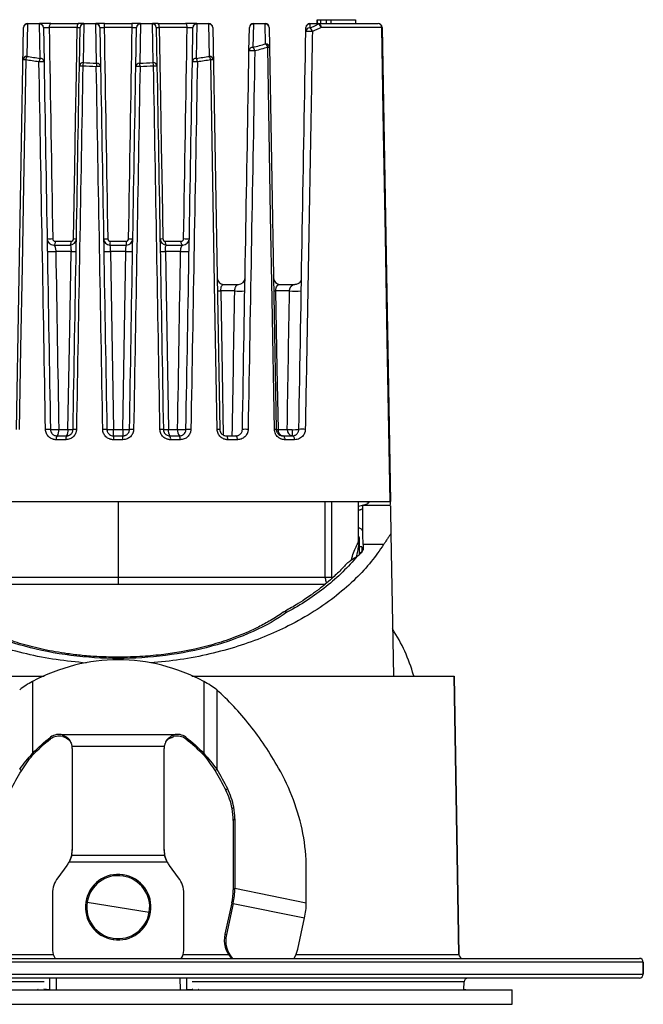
# Paper-space layout '_Izquierda' of a CAD drawing. Header units: millimetres. Extents: x -40 to 40, y -36.8 to 38.2.
# Tile 2 of 2: x -7.5 to 40, y -36.8 to 38.2. Entities that reach past the tile are written whole.
import ezdxf

# ---------------------------------------------------------------- set-up
doc = ezdxf.new("R2010")
doc.units = ezdxf.units.MM

psp = doc.layouts.new('_Izquierda')

# ---------------------------------------------------------------- linework, layer by layer
at = {"color": 7, "linetype": 'Continuous', "lineweight": 25}
for p, q in [((-7.74, 6.997), (-7.205, 37.611)), ((-6.905, 37.878), (-6.948, 35.41)), ((-6.905, 37.906), (-6.905, 37.878)), ((-6.905, 37.906), (-5.995, 37.906)), ((-5.995, 37.878), (-6.905, 37.878)), ((-5.995, 37.906), (-5.995, 37.878)), ((-5.949, 35.261), (-5.995, 37.878)), ((-5.695, 37.611), (-5.649, 34.994)), ((-3.124, 37.611), (-5.258, 37.611)), ((-5.121, 37.906), (-3.042, 37.906)), ((-2.956, 34.676), (-2.905, 37.611)), ((-2.605, 37.878), (-2.656, 34.942)), ((-2.605, 37.906), (-2.605, 37.878)), ((-2.605, 37.906), (-1.695, 37.906)), ((-1.695, 37.878), (-2.605, 37.878)), ((-1.695, 37.906), (-1.695, 37.878)), ((-1.643, 34.894), (-1.695, 37.878)), ((-1.395, 37.611), (-1.343, 34.627)), ((1.067, 37.611), (-1.067, 37.611)), ((-1.039, 37.906), (1.039, 37.906)), ((1.343, 34.627), (1.395, 37.611)), ((1.695, 37.878), (1.643, 34.894)), ((1.695, 37.878), (1.695, 37.906)), ((1.695, 37.906), (2.605, 37.906)), ((2.605, 37.878), (1.695, 37.878)), ((2.605, 37.878), (2.605, 37.906)), ((2.656, 34.942), (2.605, 37.878)), ((2.905, 37.611), (2.956, 34.676)), ((3.042, 37.906), (5.121, 37.906)), ((5.258, 37.611), (3.124, 37.611)), ((5.649, 34.994), (5.695, 37.611)), ((5.995, 37.878), (5.949, 35.261)), ((5.995, 37.878), (5.995, 37.906)), ((5.995, 37.906), (6.905, 37.906)), ((6.905, 37.878), (5.995, 37.878)), ((6.905, 37.878), (6.905, 37.906)), ((6.948, 35.41), (6.905, 37.878)), ((7.205, 37.611), (7.74, 6.997)), ((9.964, 35.832), (9.995, 37.611)), ((10.295, 37.878), (10.264, 36.099)), ((10.295, 37.878), (10.295, 37.906)), ((10.295, 37.906), (11.205, 37.906)), ((11.205, 37.878), (10.295, 37.878)), ((11.205, 37.878), (11.205, 37.906)), ((11.232, 36.364), (11.205, 37.878)), ((11.505, 37.611), (12.04, 6.997)), ((14.29, 37.307), (14.295, 37.611)), ((14.595, 37.878), (14.59, 37.574)), ((14.595, 37.906), (19.803, 37.906)), ((14.595, 37.878), (14.595, 37.906)), ((15.248, 37.878), (14.595, 37.878)), ((15.135, 38.206), (15.135, 37.906)), ((15.159, 38.206), (15.159, 37.906)), ((15.248, 37.906), (15.248, 37.878)), ((15.4, 38.206), (15.4, 37.906)), ((20.081, 37.611), (15.463, 37.611)), ((15.835, 38.206), (15.835, 37.906)), ((16.208, 38.206), (16.208, 37.906)), ((16.208, 38.206), (18.088, 38.206)), ((18.084, 38.206), (18.084, 37.906)), ((18.088, 38.206), (18.088, 37.906)), ((20.103, 37.611), (20.733, 1.506)), ((-4.914, 21.036), (-3.686, 21.036)), ((-4.792, 21.33), (-3.594, 21.33)), ((-3.244, 21.036), (-3.194, 21.036)), ((-0.614, 21.036), (0.614, 21.036)), ((-0.599, 21.33), (0.599, 21.33)), ((3.594, 21.33), (4.792, 21.33)), ((3.686, 21.036), (4.914, 21.036)), ((-3.594, 20.544), (-4.753, 20.544)), ((0.579, 20.544), (-0.579, 20.544)), ((4.753, 20.544), (3.594, 20.544)), ((8.038, 18.036), (9.162, 18.036)), ((12.049, 18.125), (12.012, 18.161)), ((12.338, 18.036), (13.462, 18.036)), ((13.924, 18.346), (13.906, 18.305)), ((8.877, 17.544), (7.819, 17.544)), ((13.051, 17.544), (11.993, 17.544)), ((3.366, 10.336), (3.383, 10.243)), ((-4.525, 6.997), (-3.825, 6.997)), ((-0.35, 6.997), (0.35, 6.997)), ((3.825, 6.997), (4.525, 6.997)), ((12.176, 6.997), (12.876, 6.997)), ((13.261, 6.982), (13.261, 6.506)), ((-3.993, 6.211), (-4.724, 6.211)), ((-4.661, 6.506), (-3.939, 6.506)), ((0.366, 6.211), (-0.366, 6.211)), ((-0.361, 6.506), (0.361, 6.506)), ((3.939, 6.506), (4.661, 6.506)), ((4.724, 6.211), (3.993, 6.211)), ((8.239, 6.506), (8.961, 6.506)), ((9.083, 6.211), (8.352, 6.211)), ((12.539, 6.506), (13.261, 6.506)), ((13.442, 6.211), (12.711, 6.211)), ((-20.712, 1.506), (20.712, 1.506)), ((0, 1.506), (0, -4.808)), ((15.773, -4.259), (15.773, 1.506)), ((16.251, 1.506), (16.251, -4.259)), ((18.311, -1.377), (18.311, 1.506)), ((20.734, 1.206), (18.625, 1.206)), ((18.301, -1.377), (18.306, -1.336)), ((18.35, -1.248), (18.35, -2.515)), ((20.771, -0.945), (20.96, -11.794)), ((18.55, -1.953), (18.35, -1.953)), ((18.55, -1.953), (18.55, -2.38)), ((18.651, -1.778), (18.654, -2.172)), ((20.22, -1.778), (18.651, -1.778)), ((18.35, -2.38), (18.55, -2.38)), ((17.389, -3.237), (17.348, -3.283)), ((-15.803, -4.259), (16.251, -4.259)), ((16.263, -4.363), (16.251, -4.259)), ((15.793, -4.808), (-15.398, -4.808)), ((20.844, -4.794), (20.838, -4.794)), ((20.878, -6.219), (20.863, -6.219)), ((20.884, -6.395), (20.866, -6.395)), ((20.883, -6.515), (20.868, -6.515)), ((20.882, -6.561), (20.869, -6.561)), ((20.895, -7.324), (20.882, -7.324)), ((20.887, -7.632), (20.889, -7.632)), ((20.89, -7.808), (20.892, -7.808)), ((20.894, -7.988), (20.895, -7.988)), ((0, -10.356), (0, -10.447)), ((-25.583, -11.794), (-5.65, -11.794)), ((5.612, -11.794), (25.583, -11.794)), ((22.499, -11.719), (22.5, -11.794)), ((25.582, -11.794), (25.952, -33)), ((25.953, -33), (25.583, -11.794)), ((-6.531, -12.206), (-6.531, -17.827)), ((6.531, -12.206), (6.531, -17.827)), ((7.503, -12.839), (7.503, -18.89)), ((-5.147, -16.58), (-5.147, -16.449)), ((4.229, -16.269), (-4.229, -16.269)), ((-4.229, -16.4), (-4.229, -16.269)), ((4.229, -16.269), (4.229, -16.4)), ((5.147, -16.449), (5.147, -16.58)), ((3.513, -17.153), (-3.513, -17.153)), ((-3.5, -17.308), (-3.5, -25.079)), ((3.5, -25.079), (3.5, -17.308)), ((-7.503, -18.89), (-7.376, -19.009)), ((7.503, -18.89), (7.376, -19.009)), ((8.193, -20.485), (8.32, -20.366)), ((8.678, -21.897), (8.805, -21.778)), ((8.89, -22.665), (8.764, -22.784)), ((8.764, -22.784), (8.764, -28.069)), ((8.89, -22.665), (8.89, -27.949)), ((-3.537, -25.38), (-3.537, -25.453)), ((3.537, -25.453), (-3.537, -25.453)), ((3.537, -25.453), (3.537, -25.38)), ((-3.9, -26.224), (-4.6, -27.157)), ((3.739, -25.972), (-3.739, -25.972)), ((-3.726, -25.937), (-3.726, -25.937)), ((3.726, -25.937), (3.726, -25.937)), ((4.6, -27.157), (3.9, -26.224)), ((0.37, -27.023), (0.386, -26.924)), ((14.328, -29.061), (14.328, -26.446)), ((-5, -28.357), (-5, -32.694)), ((5, -32.694), (5, -28.357)), ((8.764, -28.069), (8.89, -27.949)), ((8.89, -27.949), (14.328, -29.061)), ((-2.371, -29.024), (2.371, -29.764)), ((8.65, -29.074), (8.135, -31.455)), ((8.76, -29.105), (8.245, -31.487)), ((8.65, -29.074), (8.76, -29.105)), ((8.76, -29.105), (14.198, -30.217)), ((13.683, -32.598), (14.198, -30.217)), ((8.135, -31.455), (8.245, -31.487)), ((-0.37, -31.765), (-0.386, -31.864)), ((-8.401, -33), (-4.952, -33)), ((4.952, -33), (8.401, -33)), ((13.554, -33), (25.953, -33)), ((40, -33.594), (-40, -33.594)), ((-39.7, -33.294), (39.698, -33.294)), ((39.998, -33.594), (39.998, -34.494)), ((40, -34.494), (40, -33.594)), ((-40, -34.494), (40, -34.494)), ((39.698, -34.794), (-39.7, -34.794)), ((-5.63, -35.089), (-26.345, -35.089)), ((-5.202, -35.694), (-5.195, -34.797)), ((4.736, -35.694), (4.729, -34.794)), ((26.345, -35.089), (5.63, -35.089)), ((26.334, -35.669), (26.344, -35.089)), ((26.335, -35.669), (26.345, -35.089)), ((-30, -35.694), (30, -35.694)), ((-5.226, -35.694), (-5.663, -35.644)), ((-2.76, -35.693), (2.76, -35.693)), ((30, -36.794), (30, -35.694)), ((-30, -36.794), (30, -36.794))]:
    psp.add_line(p, q, dxfattribs=at)
at = {"color": 7, "linetype": 'Continuous', "lineweight": 25, "flags": 128}
for points in [[(-5.121, 37.906), (-5.147, 37.9), (-5.173, 37.883), (-5.196, 37.856), (-5.217, 37.82), (-5.234, 37.775), (-5.247, 37.724), (-5.255, 37.669), (-5.258, 37.611)], [(-3.399, 21.527), (-3.306, 26.996), (-3.245, 30.534), (-3.184, 34.072), (-3.124, 37.611)], [(3.124, 37.611), (3.217, 32.142), (3.278, 28.604), (3.339, 25.065), (3.399, 21.527)], [(5.258, 37.611), (5.255, 37.669), (5.247, 37.724), (5.234, 37.775), (5.217, 37.82), (5.196, 37.856), (5.173, 37.883), (5.147, 37.9), (5.121, 37.906)], [(20.712, 1.506), (20.498, 13.782), (20.359, 21.725), (20.22, 29.668), (20.081, 37.611)], [(11.901, 6.997), (11.727, 16.891), (11.614, 23.293), (11.502, 29.695), (11.389, 36.097)], [(-7.046, 35.143), (-7.214, 25.573), (-7.323, 19.381), (-7.432, 13.189), (-7.542, 6.997)], [(7.542, 6.997), (7.373, 16.567), (7.264, 22.759), (7.155, 28.951), (7.046, 35.143)], [(-4.792, 21.33), (-4.795, 21.273), (-4.802, 21.217), (-4.814, 21.166), (-4.829, 21.122), (-4.847, 21.085), (-4.868, 21.058), (-4.891, 21.041), (-4.914, 21.036)], [(-3.594, 21.33), (-3.596, 21.273), (-3.602, 21.217), (-3.61, 21.166), (-3.622, 21.122), (-3.636, 21.085), (-3.651, 21.058), (-3.668, 21.041), (-3.686, 21.036)], [(3.686, 21.036), (3.668, 21.041), (3.651, 21.058), (3.635, 21.085), (3.622, 21.122), (3.61, 21.166), (3.602, 21.217), (3.596, 21.273), (3.594, 21.33)], [(4.914, 21.036), (4.891, 21.041), (4.868, 21.058), (4.847, 21.085), (4.829, 21.122), (4.814, 21.166), (4.802, 21.217), (4.795, 21.273), (4.792, 21.33)], [(-3.825, 6.997), (-3.696, 14.584), (-3.594, 20.544)], [(-0.579, 20.544), (-0.451, 12.958), (-0.35, 6.997)], [(0.35, 6.997), (0.479, 14.584), (0.579, 20.544)], [(3.594, 20.544), (3.724, 12.958), (3.825, 6.997)], [(13.606, 18.057), (13.558, 18.045), (13.462, 18.036)], [(13.924, 18.345), (13.921, 18.338), (13.919, 18.334)], [(7.819, 17.544), (7.925, 11.395), (8.008, 6.562)], [(11.993, 17.544), (12.096, 11.638), (12.176, 6.997)], [(8.352, 6.211), (8.35, 6.269), (8.343, 6.324), (8.333, 6.375), (8.319, 6.42), (8.302, 6.456), (8.282, 6.483), (8.261, 6.5), (8.239, 6.506)], [(9.083, 6.211), (9.081, 6.269), (9.073, 6.324), (9.062, 6.375), (9.047, 6.42), (9.028, 6.456), (9.007, 6.483), (8.984, 6.5), (8.961, 6.506)], [(12.711, 6.211), (12.707, 6.269), (12.697, 6.324), (12.681, 6.375), (12.66, 6.42), (12.634, 6.456), (12.605, 6.483), (12.573, 6.5), (12.539, 6.506)], [(13.442, 6.211), (13.438, 6.269), (13.428, 6.324), (13.411, 6.375), (13.388, 6.42), (13.361, 6.456), (13.329, 6.483), (13.296, 6.5), (13.261, 6.506)], [(13.398, -33.294), (13.566, -32.972), (13.683, -32.598)], [(-4.729, -34.794), (-4.729, -34.814), (-4.736, -35.694)], [(5.195, -34.797), (5.195, -34.814), (5.202, -35.694)], [(26.491, -35.694), (26.395, -35.685), (26.335, -35.669)]]:
    psp.add_lwpolyline(points, dxfattribs=at)
at = {"color": 7, "linetype": 'Continuous', "lineweight": 25}
for centre, radius, start, end in [((-6.905, 37.606), 0.3, 90, 179), ((-6.919, 37.591), 0.286, 87.16909, 176.10451), ((-5.995, 37.606), 0.3, 1, 90), ((-5.981, 37.591), 0.286, 3.89549, 92.83091), ((-2.792, 37.678), 0.338, 137.66376, 191.44724), ((-2.605, 37.606), 0.3, 90, 179), ((-2.619, 37.591), 0.286, 87.16909, 176.10451), ((-1.695, 37.606), 0.3, 1, 90), ((-1.681, 37.591), 0.286, 3.89549, 92.83091), ((-0.256, 37.683), 0.814, 164.12935, 185.08731), ((0.256, 37.683), 0.814, 354.91269, 15.87065), ((1.695, 37.606), 0.3, 90, 179), ((1.681, 37.591), 0.286, 87.16909, 176.10451), ((2.605, 37.606), 0.3, 1, 90), ((2.619, 37.591), 0.286, 3.89549, 92.83091), ((2.792, 37.678), 0.338, 348.55276, 42.33624), ((5.995, 37.606), 0.3, 90, 179), ((5.981, 37.591), 0.286, 87.16909, 176.10451), ((6.905, 37.606), 0.3, 1, 90), ((6.919, 37.591), 0.286, 3.89549, 92.83091), ((10.295, 37.606), 0.3, 90, 179), ((10.281, 37.591), 0.286, 87.16909, 176.10451), ((11.205, 37.606), 0.3, 1, 90), ((11.219, 37.591), 0.286, 3.89549, 92.83091), ((14.575, 37.288), 0.286, 87.16909, 176.10451), ((14.595, 37.606), 0.3, 90, 179), ((14.581, 37.591), 0.286, 87.16909, 176.10451), ((14.415, 37.228), 0.388, 11.83779, 63.26435), ((15.198, 37.644), 0.267, 352.88986, 79.14615), ((15.089, 37.53), 0.382, 12.18349, 65.39117), ((19.792, 37.617), 0.289, 358.88589, 87.82505), ((19.803, 37.606), 0.3, 1, 90), ((20.092, 37.132), 0.479, 88.70607, 91.29393), ((14.542, 33.864), 3.453, 85.80645, 94.19355), ((10.25, 35.813), 0.286, 87.16909, 176.10451), ((9.967, 35.766), 0.446, 8.50775, 48.24472), ((10.967, 36.028), 0.428, 9.35742, 51.82799), ((11.246, 36.078), 0.286, 3.89549, 92.83091), ((11.46, 33.402), 2.697, 88.48806, 91.51194), ((-6.962, 35.124), 0.286, 87.16909, 176.10451), ((-6.485, 35.089), 0.564, 145.3414, 174.50707), ((-5.402, 34.944), 0.632, 149.86206, 175.39045), ((-5.935, 34.975), 0.286, 3.89549, 92.83091), ((5.935, 34.975), 0.286, 87.16909, 176.10451), ((5.402, 34.944), 0.632, 4.60955, 30.13794), ((6.485, 35.089), 0.564, 5.49293, 34.6586), ((6.962, 35.124), 0.286, 3.89549, 92.83091), ((10.186, 31.677), 4.161, 86.94184, 93.05816), ((-7.147, 31.65), 3.495, 88.33993, 91.66007), ((-5.841, 30.556), 4.443, 87.52706, 92.47294), ((-2.671, 34.656), 0.286, 87.16909, 176.10451), ((-2.825, 30.609), 4.068, 88.14972, 91.85028), ((-1.41, 34.632), 1.284, 166.03065, 178.06711), ((0.377, 34.585), 2.043, 171.30773, 178.81963), ((-1.504, 30.236), 4.395, 87.89408, 92.10592), ((-1.629, 34.608), 0.286, 3.89549, 92.83091), ((1.629, 34.608), 0.286, 87.16909, 176.10451), ((1.504, 30.236), 4.395, 87.89408, 92.10592), ((-0.377, 34.585), 2.043, 1.18037, 8.69227), ((2.671, 34.656), 0.286, 3.89549, 92.83091), ((1.41, 34.632), 1.284, 1.93289, 13.96935), ((2.825, 30.609), 4.068, 88.14972, 91.85028), ((5.841, 30.556), 4.443, 87.52706, 92.47294), ((7.147, 31.65), 3.495, 88.33993, 91.66007), ((-4.914, 21.536), 0.5, 181, 270), ((-5.201, 25.8), 4.278, 267.14029, 272.85971), ((-3.686, 21.536), 0.5, 270, 359), ((-3.293, 25.142), 3.616, 268.30899, 271.69101), ((-0.614, 21.536), 0.5, 181, 270), ((-0.954, 25.909), 4.385, 267.90804, 272.09196), ((-2.052, 21.258), 1.455, 351.21924, 2.86181), ((2.052, 21.258), 1.455, 177.13819, 188.78076), ((0.614, 21.536), 0.5, 270, 359), ((0.954, 25.909), 4.385, 267.90804, 272.09196), ((3.686, 21.536), 0.5, 181, 270), ((3.293, 25.142), 3.616, 268.30899, 271.69101), ((4.914, 21.536), 0.5, 270, 359), ((5.201, 25.8), 4.278, 267.14029, 272.85971), ((-5.075, 27.933), 7.395, 267.50505, 272.49495), ((-3.399, 26.925), 6.384, 268.24474, 271.75526), ((-0.838, 27.788), 7.248, 267.95418, 272.04582), ((0.838, 27.788), 7.248, 267.95418, 272.04582), ((3.399, 26.925), 6.384, 268.24474, 271.75526), ((5.075, 27.933), 7.395, 267.50505, 272.49495), ((8.038, 18.536), 0.5, 181, 270), ((9.162, 18.536), 0.5, 270, 359), ((12.338, 18.536), 0.5, 181, 270), ((7.687, 22.426), 4.884, 268.45187, 271.54813), ((9.261, 24.225), 6.691, 266.71066, 273.28934), ((11.924, 20.378), 2.834, 268.60616, 271.39384), ((13.498, 22.284), 4.76, 264.61268, 275.38732), ((-5.348, 2.546), 4.454, 87.58872, 92.41128), ((-4.843, 14.401), 7.411, 267.54449, 272.45551), ((-5.079, 6.885), 0.565, 317.82217, 11.42375), ((-4.446, 6.882), 0.631, 323.364, 10.46266), ((-3.632, 13.327), 6.333, 268.25487, 271.74513), ((-3.311, 2.976), 4.023, 88.1704, 91.8296), ((-1.018, 2.63), 4.37, 87.92884, 92.07116), ((-0.605, 14.21), 7.217, 267.9737, 272.0263), ((-6.197, 6.876), 5.848, 356.37315, 1.18912), ((6.197, 6.876), 5.848, 178.81088, 183.62685), ((0.605, 14.21), 7.217, 267.9737, 272.0263), ((1.018, 2.63), 4.37, 87.92884, 92.07116), ((3.311, 2.976), 4.023, 88.1704, 91.8296), ((3.632, 13.327), 6.333, 268.25487, 271.74513), ((4.446, 6.882), 0.631, 169.53734, 216.636), ((5.079, 6.885), 0.565, 168.57625, 222.17783), ((4.843, 14.401), 7.411, 267.54449, 272.45551), ((5.348, 2.546), 4.454, 87.58872, 92.41128), ((7.641, 3.556), 3.442, 88.35238, 91.64762), ((9.677, 2.768), 4.235, 87.06426, 92.93574), ((11.97, 4.351), 2.647, 88.49527, 91.50473), ((12.108, 9.803), 2.807, 268.60774, 271.39226), ((12.619, 6.944), 0.446, 173.22244, 259.77592), ((13.325, 6.953), 0.451, 174.34838, 261.73739), ((13.357, 14.197), 7.217, 266.17926, 269.23417), ((13.431, 9.586), 2.61, 266.26477, 277.26285), ((14.007, 3.369), 3.636, 86.11503, 93.88497), ((-4.332, 6.28), 0.398, 145.53276, 190.01913), ((-3.546, 6.281), 0.453, 150.32113, 188.92419), ((4.085, 6.284), 4.451, 177.14208, 180.93745), ((-4.085, 6.284), 4.451, 359.06255, 2.85792), ((3.546, 6.281), 0.453, 351.07581, 29.67887), ((4.332, 6.28), 0.398, 349.98087, 34.46724), ((18.05, -1.248), 0.3, 360, 29.5488), ((12.714, -7.171), 0.276, 58.76432, 121.65279), ((12.857, -7.344), 0.5, 118.37221, 125.18402), ((12.714, -7.113), 0.228, 51.12125, 114.5271), ((10, -15.294), 13, 15.96511, 33.04105), ((-4.5, -17.319), 1.085, 75.53059, 126.62916), ((-4.5, -17.451), 1.085, 75.53059, 126.62916), ((4.5, -17.319), 1.085, 53.37084, 104.46941), ((4.5, -17.451), 1.085, 53.37084, 104.46941), ((-4.442, -17.308), 0.942, 0.00149, 9.46583), ((4.442, -17.308), 0.942, 170.53417, 179.99851), ((-2.07, -26.95), 16.449, 11.08527, 29.70201), ((3.362, -22.932), 5.416, 11.01463, 26.86445), ((3.489, -22.813), 5.416, 11.01463, 26.86445), ((4.035, -22.793), 4.728, 0.10708, 10.91366), ((4.162, -22.674), 4.728, 0.10708, 10.91366), ((0.143, -26.473), 14.185, 0.10708, 10.91366), ((-5.385, -25.006), 1.885, 348.55937, 359.99737), ((-5.385, -25.079), 1.885, 348.55937, 359.99737), ((5.385, -25.006), 1.885, 180.00263, 191.44063), ((5.385, -25.079), 1.885, 180.00263, 191.44063), ((-5.5, -25.024), 2, 323.12587, 331.69877), ((5.5, -25.024), 2, 208.30123, 216.87413), ((0, -29.394), 2.5, 81.12687, 261.12687), ((0, -29.394), 2.4, 81.12687, 351.12687), ((0, -29.394), 2.5, 261.12687, 81.12687), ((-3.001, -28.357), 1.999, 143.1253, 179.99957), ((0, -29.394), 2.4, 351.12687, 81.12687), ((3.001, -28.357), 1.999, 0.00043, 36.8747), ((3.936, -28.034), 4.827, 347.55843, 359.58716), ((3.339, -27.909), 5.552, 347.55843, 359.58716), ((8.777, -29.021), 5.552, 347.55843, 359.58716), ((10.084, -31.912), 2.001, 166.80767, 223.6929), ((10.197, -31.943), 2.005, 166.8367, 222.3758), ((-4, -32.689), 1, 180.00057, 217.24619), ((-4, -32.694), 1, 180.00056, 216.87021), ((4, -32.689), 1, 322.75381, 359.99943), ((4, -32.694), 1, 323.12979, 359.99944), ((26.252, -32.994), 0.3, 180.99876, 269.99881), ((26.253, -32.994), 0.3, 181, 270), ((39.698, -33.594), 0.3, 359.99879, 89.99879), ((39.7, -33.594), 0.3, 0, 90), ((39.698, -34.494), 0.3, 270.00121, 0.00121), ((39.7, -34.494), 0.3, 270, 0), ((26.644, -35.094), 0.3, 90.00119, 179.00124), ((26.645, -35.094), 0.3, 90, 179), ((-2.765, -35.687), 0.00685, 272.25551, 311.51611), ((2.765, -35.687), 0.00685, 228.48389, 267.74449)]:
    psp.add_arc(centre, radius, start, end, dxfattribs=at)
for points, knots in [([(-5.121, 37.906), (-5.213, 37.906), (-5.315, 37.906), (-5.519, 37.906), (-5.62, 37.906), (-5.795, 37.906), (-5.868, 37.906), (-5.968, 37.906), (-5.995, 37.906), (-5.995, 37.906)], [0, 0, 0, 0, 0.25, 0.25, 0.5, 0.5, 0.75, 0.75, 1, 1, 1, 1]), ([(-5.695, 37.611), (-5.695, 37.614), (-5.639, 37.616), (-5.463, 37.616), (-5.35, 37.614), (-5.258, 37.611)], [0, 0, 0, 0, 0.5, 0.5, 1, 1, 1, 1]), ([(-3.124, 37.611), (-3.061, 37.612), (-3.005, 37.612), (-2.927, 37.612), (-2.905, 37.612), (-2.905, 37.611)], [0, 0, 0, 0, 0.5, 0.5, 1, 1, 1, 1]), ([(-2.605, 37.906), (-2.605, 37.906), (-2.648, 37.906), (-2.806, 37.906), (-2.916, 37.906), (-3.042, 37.906)], [0, 0, 0, 0, 0.5, 0.5, 1, 1, 1, 1]), ([(-1.039, 37.906), (-1.206, 37.906), (-1.377, 37.906), (-1.621, 37.906), (-1.695, 37.906), (-1.695, 37.906)], [0, 0, 0, 0, 0.5, 0.5, 1, 1, 1, 1]), ([(-1.395, 37.611), (-1.395, 37.613), (-1.358, 37.613), (-1.236, 37.613), (-1.15, 37.613), (-1.067, 37.611)], [0, 0, 0, 0, 0.5, 0.5, 1, 1, 1, 1]), ([(1.695, 37.906), (1.695, 37.906), (1.621, 37.906), (1.377, 37.906), (1.206, 37.906), (1.039, 37.906)], [0, 0, 0, 0, 0.5, 0.5, 1, 1, 1, 1]), ([(1.067, 37.611), (1.15, 37.613), (1.236, 37.613), (1.358, 37.613), (1.395, 37.613), (1.395, 37.611)], [0, 0, 0, 0, 0.5, 0.5, 1, 1, 1, 1]), ([(3.042, 37.906), (2.916, 37.906), (2.805, 37.906), (2.648, 37.906), (2.605, 37.906), (2.605, 37.906)], [0, 0, 0, 0, 0.5, 0.5, 1, 1, 1, 1]), ([(2.905, 37.611), (2.905, 37.612), (2.927, 37.612), (3.005, 37.612), (3.061, 37.612), (3.124, 37.611)], [0, 0, 0, 0, 0.5, 0.5, 1, 1, 1, 1]), ([(5.995, 37.906), (5.995, 37.906), (5.968, 37.906), (5.868, 37.906), (5.795, 37.906), (5.62, 37.906), (5.519, 37.906), (5.315, 37.906), (5.213, 37.906), (5.121, 37.906)], [0, 0, 0, 0, 0.25, 0.25, 0.5, 0.5, 0.75, 0.75, 1, 1, 1, 1]), ([(5.258, 37.611), (5.349, 37.614), (5.463, 37.616), (5.639, 37.616), (5.695, 37.614), (5.695, 37.611)], [0, 0, 0, 0, 0.5, 0.5, 1, 1, 1, 1]), ([(14.794, 37.307), (14.751, 34.848), (14.662, 29.886), (14.528, 22.375), (14.391, 14.731), (14.3, 9.59), (14.253, 6.997)], [0, 0, 0, 0, 0.243382, 0.491176, 0.743382, 1, 1, 1, 1]), ([(-4.987, 21.527), (-4.986, 21.473), (-4.963, 21.421), (-4.89, 21.35), (-4.842, 21.33), (-4.792, 21.33)], [0, 0, 0, 0, 0.5, 0.5, 1, 1, 1, 1]), ([(-4.914, 21.036), (-4.907, 21.035), (-4.892, 21.033), (-4.872, 21.017), (-4.854, 20.996), (-4.837, 20.969), (-4.823, 20.939), (-4.806, 20.895), (-4.788, 20.831), (-4.771, 20.741), (-4.759, 20.644), (-4.755, 20.577), (-4.753, 20.544)], [0, 0, 0, 0, 0.102927, 0.198075, 0.285427, 0.36498, 0.436746, 0.500761, 0.635587, 0.762979, 0.884014, 1, 1, 1, 1]), ([(-3.686, 21.036), (-3.656, 21.036), (-3.63, 20.985), (-3.597, 20.804), (-3.59, 20.675), (-3.594, 20.544)], [0, 0, 0, 0, 0.5, 0.5, 1, 1, 1, 1]), ([(-3.594, 21.33), (-3.544, 21.33), (-3.495, 21.351), (-3.422, 21.423), (-3.4, 21.474), (-3.399, 21.527)], [0, 0, 0, 0, 0.5, 0.5, 1, 1, 1, 1]), ([(-0.794, 21.527), (-0.793, 21.475), (-0.772, 21.425), (-0.701, 21.352), (-0.651, 21.33), (-0.599, 21.33)], [0, 0, 0, 0, 0.5, 0.5, 1, 1, 1, 1]), ([(-0.579, 20.544), (-0.584, 20.674), (-0.59, 20.802), (-0.603, 20.983), (-0.609, 21.036), (-0.614, 21.036)], [0, 0, 0, 0, 0.5, 0.5, 1, 1, 1, 1]), ([(0.579, 20.544), (0.58, 20.568), (0.582, 20.616), (0.585, 20.689), (0.589, 20.761), (0.592, 20.831), (0.597, 20.906), (0.603, 20.975), (0.608, 21.026), (0.612, 21.032), (0.614, 21.036)], [0, 0, 0, 0, 0.091007, 0.186572, 0.286699, 0.391393, 0.500658, 0.667065, 0.833512, 1, 1, 1, 1]), ([(0.599, 21.33), (0.651, 21.33), (0.701, 21.352), (0.772, 21.425), (0.793, 21.475), (0.794, 21.527)], [0, 0, 0, 0, 0.5, 0.5, 1, 1, 1, 1]), ([(3.399, 21.527), (3.4, 21.474), (3.422, 21.423), (3.494, 21.351), (3.544, 21.33), (3.594, 21.33)], [0, 0, 0, 0, 0.5, 0.5, 1, 1, 1, 1]), ([(3.594, 20.544), (3.59, 20.675), (3.597, 20.805), (3.63, 20.985), (3.657, 21.036), (3.686, 21.036)], [0, 0, 0, 0, 0.5, 0.5, 1, 1, 1, 1]), ([(4.753, 20.544), (4.754, 20.566), (4.756, 20.61), (4.763, 20.676), (4.771, 20.739), (4.782, 20.8), (4.795, 20.857), (4.813, 20.916), (4.839, 20.974), (4.874, 21.025), (4.9, 21.032), (4.914, 21.036)], [0, 0, 0, 0, 0.0770092, 0.1560642, 0.2375857, 0.3219507, 0.4094905, 0.5004907, 0.6359605, 0.8024609, 1, 1, 1, 1]), ([(4.792, 21.33), (4.842, 21.33), (4.89, 21.35), (4.963, 21.421), (4.986, 21.473), (4.987, 21.527)], [0, 0, 0, 0, 0.5, 0.5, 1, 1, 1, 1]), ([(7.819, 17.544), (7.817, 17.614), (7.822, 17.683), (7.844, 17.806), (7.86, 17.861), (7.921, 17.991), (7.979, 18.036), (8.038, 18.036)], [0, 0, 0, 0, 0.25, 0.25, 0.5, 0.5, 1, 1, 1, 1]), ([(8.877, 17.544), (8.878, 17.561), (8.88, 17.594), (8.886, 17.643), (8.894, 17.691), (8.904, 17.738), (8.922, 17.799), (8.95, 17.869), (9.002, 17.955), (9.058, 18.006), (9.116, 18.032), (9.146, 18.034), (9.162, 18.036)], [0, 0, 0, 0, 0.04667, 0.094642, 0.144527, 0.19686, 0.252102, 0.368392, 0.501685, 0.750649, 0.863124, 1, 1, 1, 1]), ([(9.624, 18.346), (9.603, 18.297), (9.579, 18.241), (9.533, 18.203), (9.528, 18.198)], [0, 0, 0, 0, 0.882912, 1, 1, 1, 1]), ([(11.993, 17.544), (11.991, 17.627), (12.004, 17.706), (12.048, 17.837), (12.078, 17.888), (12.179, 18.005), (12.259, 18.036), (12.338, 18.036)], [0, 0, 0, 0, 0.25, 0.25, 0.5, 0.5, 1, 1, 1, 1]), ([(13.051, 17.544), (13.052, 17.558), (13.053, 17.585), (13.059, 17.626), (13.068, 17.665), (13.078, 17.704), (13.091, 17.742), (13.106, 17.779), (13.124, 17.814), (13.143, 17.848), (13.165, 17.879), (13.189, 17.909), (13.215, 17.936), (13.266, 17.979), (13.35, 18.025), (13.422, 18.032), (13.462, 18.036)], [0, 0, 0, 0, 0.024463, 0.050509, 0.078916, 0.110281, 0.145043, 0.18352, 0.225939, 0.272462, 0.323203, 0.378244, 0.43764, 0.501428, 0.720131, 1, 1, 1, 1]), ([(13.924, 18.346), (13.919, 18.333), (13.909, 18.309), (13.882, 18.261), (13.846, 18.212), (13.801, 18.164), (13.746, 18.12), (13.66, 18.07), (13.596, 18.055), (13.552, 18.044)], [0, 0, 0, 0, 0.124257, 0.2369344, 0.3460639, 0.4587314, 0.579448, 0.710058, 1, 1, 1, 1]), ([(-4.724, 6.211), (-4.75, 6.212), (-4.802, 6.213), (-4.879, 6.224), (-4.954, 6.242), (-5.052, 6.276), (-5.168, 6.335), (-5.291, 6.431), (-5.393, 6.55), (-5.471, 6.688), (-5.523, 6.839), (-5.531, 6.944), (-5.535, 6.997)], [0, 0, 0, 0, 0.062846, 0.125149, 0.187444, 0.250268, 0.375547, 0.50012, 0.624673, 0.749651, 0.875718, 1, 1, 1, 1]), ([(-5.16, 6.997), (-5.159, 6.977), (-5.157, 6.936), (-5.144, 6.874), (-5.123, 6.812), (-5.093, 6.752), (-5.054, 6.695), (-5.003, 6.639), (-4.935, 6.584), (-4.85, 6.54), (-4.756, 6.511), (-4.692, 6.507), (-4.661, 6.506)], [0, 0, 0, 0, 0.075234, 0.153503, 0.234989, 0.319853, 0.408239, 0.500273, 0.612886, 0.749504, 0.874725, 1, 1, 1, 1]), ([(-3.183, 6.997), (-3.184, 6.971), (-3.186, 6.918), (-3.2, 6.841), (-3.22, 6.765), (-3.258, 6.667), (-3.322, 6.552), (-3.425, 6.433), (-3.548, 6.336), (-3.688, 6.266), (-3.838, 6.219), (-3.942, 6.214), (-3.993, 6.211)], [0, 0, 0, 0, 0.062869, 0.125106, 0.18735, 0.250239, 0.374808, 0.499953, 0.623603, 0.749138, 0.874937, 1, 1, 1, 1]), ([(-3.939, 6.506), (-3.916, 6.507), (-3.87, 6.509), (-3.803, 6.523), (-3.741, 6.545), (-3.685, 6.574), (-3.636, 6.607), (-3.573, 6.661), (-3.506, 6.745), (-3.452, 6.866), (-3.444, 6.954), (-3.44, 6.997)], [0, 0, 0, 0, 0.093593, 0.183095, 0.268535, 0.349944, 0.42736, 0.500826, 0.668405, 0.834588, 1, 1, 1, 1]), ([(-0.366, 6.211), (-0.392, 6.212), (-0.444, 6.213), (-0.521, 6.225), (-0.597, 6.243), (-0.696, 6.277), (-0.812, 6.337), (-0.935, 6.435), (-1.037, 6.554), (-1.113, 6.691), (-1.165, 6.841), (-1.172, 6.945), (-1.176, 6.997)], [0, 0, 0, 0, 0.062879, 0.125167, 0.18744, 0.250271, 0.375284, 0.500065, 0.624178, 0.749401, 0.875369, 1, 1, 1, 1]), ([(-0.86, 6.997), (-0.859, 6.977), (-0.857, 6.935), (-0.843, 6.868), (-0.816, 6.795), (-0.773, 6.719), (-0.701, 6.632), (-0.597, 6.558), (-0.474, 6.513), (-0.396, 6.508), (-0.361, 6.506)], [0, 0, 0, 0, 0.0757052, 0.1636293, 0.2637715, 0.376128, 0.5006921, 0.6971268, 0.8635836, 1, 1, 1, 1]), ([(0.361, 6.506), (0.381, 6.506), (0.424, 6.508), (0.492, 6.522), (0.566, 6.547), (0.642, 6.589), (0.729, 6.66), (0.805, 6.763), (0.852, 6.885), (0.858, 6.963), (0.86, 6.997)], [0, 0, 0, 0, 0.07835, 0.167596, 0.267738, 0.378776, 0.500707, 0.700769, 0.86723, 1, 1, 1, 1]), ([(1.176, 6.997), (1.175, 6.971), (1.173, 6.919), (1.159, 6.842), (1.139, 6.766), (1.102, 6.669), (1.038, 6.554), (0.936, 6.436), (0.813, 6.338), (0.673, 6.267), (0.522, 6.22), (0.418, 6.214), (0.366, 6.211)], [0, 0, 0, 0, 0.062844, 0.125086, 0.187344, 0.250237, 0.37491, 0.49998, 0.623856, 0.749248, 0.87515, 1, 1, 1, 1]), ([(3.993, 6.211), (3.967, 6.212), (3.916, 6.213), (3.839, 6.224), (3.764, 6.242), (3.665, 6.276), (3.549, 6.335), (3.426, 6.432), (3.323, 6.551), (3.247, 6.689), (3.195, 6.84), (3.187, 6.945), (3.183, 6.997)], [0, 0, 0, 0, 0.063003, 0.125348, 0.187587, 0.250272, 0.375465, 0.500063, 0.624247, 0.749451, 0.875408, 1, 1, 1, 1]), ([(3.44, 6.997), (3.441, 6.975), (3.443, 6.932), (3.458, 6.868), (3.48, 6.806), (3.51, 6.747), (3.547, 6.693), (3.603, 6.632), (3.686, 6.569), (3.805, 6.516), (3.893, 6.509), (3.939, 6.506)], [0, 0, 0, 0, 0.082889, 0.165899, 0.249109, 0.332597, 0.416441, 0.50072, 0.651156, 0.817494, 1, 1, 1, 1]), ([(4.661, 6.506), (4.682, 6.506), (4.724, 6.508), (4.787, 6.521), (4.857, 6.544), (4.932, 6.582), (5.019, 6.651), (5.095, 6.747), (5.149, 6.87), (5.157, 6.956), (5.16, 6.997)], [0, 0, 0, 0, 0.083619, 0.16739, 0.251317, 0.376337, 0.500846, 0.680803, 0.846783, 1, 1, 1, 1]), ([(5.535, 6.997), (5.534, 6.97), (5.532, 6.918), (5.518, 6.84), (5.497, 6.763), (5.459, 6.665), (5.394, 6.55), (5.291, 6.432), (5.169, 6.336), (5.03, 6.266), (4.88, 6.219), (4.776, 6.214), (4.724, 6.211)], [0, 0, 0, 0, 0.062695, 0.124852, 0.187139, 0.250223, 0.374512, 0.499943, 0.623692, 0.749165, 0.875008, 1, 1, 1, 1]), ([(8.352, 6.211), (8.327, 6.212), (8.277, 6.213), (8.202, 6.224), (8.129, 6.241), (8.032, 6.273), (7.917, 6.33), (7.793, 6.425), (7.688, 6.543), (7.608, 6.682), (7.554, 6.835), (7.546, 6.943), (7.542, 6.997)], [0, 0, 0, 0, 0.063198, 0.125647, 0.187813, 0.250173, 0.375955, 0.499885, 0.625592, 0.749599, 0.875026, 1, 1, 1, 1]), ([(7.74, 6.997), (7.741, 6.975), (7.743, 6.93), (7.758, 6.865), (7.782, 6.801), (7.814, 6.74), (7.855, 6.683), (7.913, 6.624), (7.994, 6.565), (8.108, 6.516), (8.194, 6.509), (8.239, 6.506)], [0, 0, 0, 0, 0.0787071, 0.1587192, 0.2405011, 0.3244885, 0.4110834, 0.5006531, 0.6402344, 0.8065238, 1, 1, 1, 1]), ([(8.961, 6.506), (8.981, 6.506), (9.021, 6.508), (9.08, 6.519), (9.146, 6.539), (9.219, 6.575), (9.296, 6.631), (9.362, 6.702), (9.415, 6.79), (9.452, 6.888), (9.458, 6.961), (9.46, 6.997)], [0, 0, 0, 0, 0.083622, 0.167351, 0.251188, 0.377074, 0.500738, 0.632727, 0.750507, 0.878858, 1, 1, 1, 1]), ([(9.894, 6.997), (9.893, 6.97), (9.89, 6.915), (9.876, 6.834), (9.854, 6.755), (9.813, 6.655), (9.745, 6.539), (9.64, 6.423), (9.517, 6.329), (9.381, 6.262), (9.235, 6.219), (9.134, 6.214), (9.083, 6.211)], [0, 0, 0, 0, 0.062259, 0.124163, 0.186536, 0.250186, 0.373514, 0.499896, 0.623412, 0.749125, 0.874535, 1, 1, 1, 1]), ([(12.711, 6.211), (12.68, 6.212), (12.617, 6.214), (12.523, 6.231), (12.415, 6.263), (12.295, 6.318), (12.17, 6.409), (12.061, 6.523), (11.974, 6.665), (11.914, 6.825), (11.905, 6.94), (11.901, 6.997)], [0, 0, 0, 0, 0.0841, 0.166873, 0.249112, 0.37615, 0.49912, 0.626712, 0.749674, 0.875816, 1, 1, 1, 1]), ([(12.04, 6.997), (12.041, 6.978), (12.043, 6.939), (12.054, 6.881), (12.072, 6.825), (12.103, 6.757), (12.153, 6.683), (12.246, 6.592), (12.35, 6.538), (12.457, 6.51), (12.51, 6.507), (12.539, 6.506)], [0, 0, 0, 0, 0.0604531, 0.1220153, 0.1854883, 0.2516041, 0.3693011, 0.501603, 0.7508025, 0.8628109, 1, 1, 1, 1]), ([(13.261, 6.506), (13.279, 6.506), (13.316, 6.507), (13.37, 6.517), (13.432, 6.534), (13.501, 6.564), (13.575, 6.613), (13.64, 6.676), (13.693, 6.75), (13.731, 6.83), (13.755, 6.913), (13.759, 6.97), (13.76, 6.997)], [0, 0, 0, 0, 0.083311, 0.166734, 0.250268, 0.376873, 0.500002, 0.625371, 0.736336, 0.834283, 0.92122, 1, 1, 1, 1]), ([(14.253, 6.997), (14.252, 6.973), (14.25, 6.926), (14.239, 6.857), (14.223, 6.789), (14.2, 6.723), (14.159, 6.63), (14.088, 6.518), (13.968, 6.394), (13.817, 6.292), (13.636, 6.223), (13.508, 6.215), (13.442, 6.211)], [0, 0, 0, 0, 0.049096, 0.09807, 0.147553, 0.198163, 0.250474, 0.371878, 0.500207, 0.663775, 0.828183, 1, 1, 1, 1]), ([(20.737, 1.265), (20.736, 1.316), (20.734, 1.48), (20.733, 1.495), (20.733, 1.506)], [0, 0, 0, 0, 0.313649, 1, 1, 1, 1]), ([(18.298, 0.849), (18.323, 0.855), (18.373, 0.865), (18.439, 0.881), (18.495, 0.899), (18.558, 0.923), (18.615, 0.953), (18.623, 0.977), (18.627, 0.988)], [0, 0, 0, 0, 0.125383, 0.249598, 0.374012, 0.499987, 0.750039, 1, 1, 1, 1]), ([(18.928, 1.49), (18.928, 1.49), (19.058, 1.485), (19.112, 1.44), (19.039, 1.346), (18.757, 1.229), (18.442, 1.154), (18.311, 1.123)], [0, 0, 0, 0, 0.001222, 0.2701, 0.53918, 0.808383, 1, 1, 1, 1]), ([(18.651, -1.778), (18.647, -1.355), (18.64, -0.502), (18.632, 0.407), (18.627, 0.955), (18.625, 1.194), (18.625, 1.183), (18.625, 1.179)], [0, 0, 0, 0, 0.233276, 0.470689, 0.709814, 0.897316, 1, 1, 1, 1]), ([(20.734, 1.162), (20.734, 1.172), (20.733, 1.203), (20.737, 0.97), (20.745, 0.537), (20.756, -0.093), (20.766, -0.663), (20.771, -0.945)], [0, 0, 0, 0, 0.12264, 0.346778, 0.568619, 0.786776, 1, 1, 1, 1]), ([(18.643, -0.832), (18.642, -0.816), (18.64, -0.781), (18.623, -0.725), (18.595, -0.674), (18.552, -0.62), (18.492, -0.571), (18.406, -0.528), (18.34, -0.515), (18.309, -0.508)], [0, 0, 0, 0, 0.1076788, 0.2503495, 0.4030896, 0.5002192, 0.6906219, 0.8577025, 1, 1, 1, 1]), ([(17.776, -2.94), (17.82, -2.757), (17.91, -2.384), (18.121, -1.915), (18.292, -1.658), (18.298, -1.463), (18.301, -1.377)], [0, 0, 0, 0, 0.257489, 0.522349, 0.787908, 1, 1, 1, 1]), ([(18.311, -1.346), (18.324, -1.47), (18.346, -1.683), (18.273, -2.061), (18.186, -2.397), (18.151, -2.637), (18.141, -2.704)], [0, 0, 0, 0, 0.372903, 0.636512, 0.90004, 1, 1, 1, 1]), ([(20.771, -0.945), (20.727, -1.01), (20.64, -1.14), (20.504, -1.345), (20.364, -1.557), (20.268, -1.704), (20.22, -1.778)], [0, 0, 0, 0, 0.248675, 0.498166, 0.748574, 1, 1, 1, 1]), ([(-2.428, -10.8), (-3.195, -10.725), (-4.744, -10.574), (-6.986, -10.133), (-9.133, -9.55), (-11.137, -8.828), (-13.098, -7.94), (-14.958, -6.883), (-16.665, -5.67), (-18.102, -4.398), (-19.298, -3.103), (-19.917, -2.214), (-20.22, -1.778)], [0, 0, 0, 0, 0.09341, 0.188842, 0.284056, 0.378831, 0.472859, 0.584167, 0.693183, 0.799218, 0.901659, 1, 1, 1, 1]), ([(20.22, -1.778), (19.917, -2.214), (19.298, -3.103), (18.102, -4.398), (16.665, -5.67), (14.958, -6.883), (13.098, -7.94), (11.137, -8.828), (9.133, -9.55), (6.986, -10.133), (4.755, -10.572), (3.217, -10.722), (2.462, -10.796)], [0, 0, 0, 0, 0.098478, 0.201062, 0.307245, 0.416412, 0.527876, 0.622035, 0.716941, 0.812289, 0.907853, 1, 1, 1, 1]), ([(18.209, -2.66), (17.53, -3.479), (16.731, -4.26), (14.93, -5.699), (13.929, -6.356), (12.857, -6.935)], [0, 0, 0, 0, 0.5, 0.5, 1, 1, 1, 1]), ([(17.396, -3.243), (17.397, -3.243), (17.425, -3.204), (17.551, -3.095), (17.847, -2.889), (18.068, -2.749), (18.209, -2.66)], [0, 0, 0, 0, 0.000471, 0.129647, 0.442762, 1, 1, 1, 1]), ([(17.348, -3.283), (17.272, -3.37), (16.999, -3.682), (16.505, -4.154), (15.934, -4.663), (15.514, -5.004), (15.23, -5.225), (15.049, -5.361), (14.869, -5.494), (14.6, -5.687), (14.162, -5.987), (13.487, -6.419), (12.932, -6.729), (12.619, -6.904)], [0, 0, 0, 0, 0.064414, 0.231851, 0.364041, 0.46497, 0.507535, 0.545127, 0.577782, 0.618882, 0.707876, 0.835267, 1, 1, 1, 1]), ([(15.773, -4.259), (15.779, -4.362), (15.788, -4.516), (15.861, -4.652), (15.885, -4.697)], [0, 0, 0, 0, 0.663148, 1, 1, 1, 1]), ([(0, -10.447), (-1.186, -10.447), (-2.401, -10.373), (-4.803, -10.065), (-5.99, -9.832), (-8.241, -9.217), (-9.306, -8.835), (-11.239, -7.959), (-12.107, -7.464), (-12.857, -6.935)], [0, 0, 0, 0, 0.25, 0.25, 0.5, 0.5, 0.75, 0.75, 1, 1, 1, 1]), ([(0, -10.356), (-0.487, -10.349), (-1.406, -10.335), (-2.692, -10.236), (-3.804, -10.104), (-4.782, -9.949), (-5.672, -9.775), (-6.511, -9.58), (-7.315, -9.363), (-8.155, -9.104), (-9.101, -8.767), (-10.193, -8.308), (-11.406, -7.702), (-12.163, -7.203), (-12.569, -6.936)], [0, 0, 0, 0, 0.101206, 0.190941, 0.269206, 0.337147, 0.401907, 0.464719, 0.525583, 0.586935, 0.663581, 0.757996, 0.870149, 1, 1, 1, 1]), ([(12.857, -6.935), (12.107, -7.464), (11.239, -7.959), (9.306, -8.835), (8.241, -9.217), (5.99, -9.832), (4.803, -10.065), (2.401, -10.373), (1.186, -10.447), (0, -10.447)], [0, 0, 0, 0, 0.25, 0.25, 0.5, 0.5, 0.75, 0.75, 1, 1, 1, 1]), ([(12.569, -6.936), (12.256, -7.145), (11.665, -7.54), (10.728, -8.044), (9.856, -8.453), (9.033, -8.789), (8.24, -9.074), (7.449, -9.324), (6.649, -9.545), (5.766, -9.756), (4.709, -9.966), (3.39, -10.164), (1.791, -10.322), (0.625, -10.344), (0, -10.356)], [0, 0, 0, 0, 0.101203, 0.19093, 0.269158, 0.337063, 0.401811, 0.464596, 0.525412, 0.586781, 0.663483, 0.75792, 0.870091, 1, 1, 1, 1]), ([(0, -10.551), (-1.11, -10.551), (-2.231, -10.69), (-4.429, -11.247), (-5.506, -11.665), (-6.531, -12.206)], [0, 0, 0, 0, 0.5, 0.5, 1, 1, 1, 1]), ([(6.531, -12.206), (5.506, -11.665), (4.429, -11.247), (2.231, -10.69), (1.11, -10.551), (0, -10.551)], [0, 0, 0, 0, 0.5, 0.5, 1, 1, 1, 1]), ([(12.218, -18.799), (11.561, -17.637), (10.826, -16.537), (9.24, -14.532), (8.388, -13.626), (7.503, -12.839)], [0, 0, 0, 0, 0.5, 0.5, 1, 1, 1, 1]), ([(-4.229, -16.269), (-4.172, -16.3), (-4.067, -16.357), (-3.928, -16.445), (-3.821, -16.525), (-3.727, -16.613), (-3.65, -16.743), (-3.576, -16.93), (-3.535, -17.073), (-3.513, -17.153)], [0, 0, 0, 0, 0.165145, 0.303516, 0.415595, 0.502298, 0.625345, 0.790301, 1, 1, 1, 1]), ([(-4.229, -16.4), (-4.052, -16.466), (-3.813, -16.555), (-3.647, -16.763), (-3.62, -16.827), (-3.619, -16.831)], [0, 0, 0, 0, 0.725587, 0.985074, 1, 1, 1, 1]), ([(3.513, -17.153), (3.524, -17.116), (3.547, -17.045), (3.582, -16.942), (3.616, -16.85), (3.649, -16.77), (3.682, -16.7), (3.713, -16.642), (3.763, -16.568), (3.861, -16.478), (4.024, -16.37), (4.155, -16.305), (4.229, -16.269)], [0, 0, 0, 0, 0.099073, 0.189133, 0.270244, 0.342496, 0.406016, 0.460993, 0.507721, 0.629372, 0.792518, 1, 1, 1, 1]), ([(3.628, -16.827), (3.63, -16.823), (3.659, -16.758), (3.741, -16.635), (3.957, -16.505), (4.126, -16.44), (4.229, -16.4)], [0, 0, 0, 0, 0.0205849, 0.2804282, 0.561539, 1, 1, 1, 1]), ([(-6.104, -35.668), (-6.106, -35.671), (-6.12, -35.691), (-6.135, -35.693), (-6.148, -35.694)], [0, 0, 0, 0, 0.145415, 1, 1, 1, 1]), ([(5.661, -35.646), (5.649, -35.65), (5.508, -35.7), (5.361, -35.697), (5.226, -35.694)], [0, 0, 0, 0, 0.083816, 1, 1, 1, 1]), ([(6.148, -35.694), (6.137, -35.693), (6.122, -35.691), (6.108, -35.672), (6.103, -35.666)], [0, 0, 0, 0, 0.680991, 1, 1, 1, 1])]:
    psp.add_open_spline(points, degree=3, knots=knots, dxfattribs=at)
for points in [[(-5.258, 37.611), (-5.168, 32.25), (-5.078, 26.888), (-4.987, 21.527)], [(-1.067, 37.611), (-0.976, 32.25), (-0.885, 26.888), (-0.794, 21.527)], [(0.794, 21.527), (0.885, 26.888), (0.976, 32.25), (1.067, 37.611)], [(4.987, 21.527), (5.078, 26.888), (5.168, 32.25), (5.258, 37.611)], [(14.59, 37.574), (14.814, 37.673), (15.033, 37.774), (15.248, 37.878)], [(15.463, 37.611), (15.245, 37.508), (15.022, 37.406), (14.794, 37.307)], [(15.159, 38.206), (15.198, 38.206), (15.281, 38.206), (15.4, 38.206)], [(15.4, 38.206), (15.521, 38.206), (15.667, 38.206), (15.835, 38.206)], [(15.835, 38.206), (15.956, 38.206), (16.079, 38.206), (16.208, 38.206)], [(13.76, 6.997), (13.937, 17.101), (14.113, 27.204), (14.29, 37.307)], [(10.264, 36.099), (10.591, 36.183), (10.914, 36.272), (11.232, 36.364)], [(11.389, 36.097), (11.068, 36.005), (10.741, 35.917), (10.408, 35.832)], [(-6.948, 35.41), (-6.618, 35.356), (-6.285, 35.307), (-5.949, 35.261)], [(5.949, 35.261), (6.285, 35.307), (6.618, 35.356), (6.948, 35.41)], [(9.46, 6.997), (9.628, 16.609), (9.796, 26.221), (9.964, 35.832)], [(10.408, 35.832), (10.237, 26.221), (10.065, 16.609), (9.894, 6.997)], [(-6.033, 34.994), (-6.373, 35.04), (-6.711, 35.09), (-7.046, 35.143)], [(-5.535, 6.997), (-5.701, 16.33), (-5.867, 25.662), (-6.033, 34.994)], [(-5.649, 34.994), (-5.486, 25.662), (-5.323, 16.33), (-5.16, 6.997)], [(-3.44, 6.997), (-3.278, 16.223), (-3.117, 25.449), (-2.956, 34.676)], [(-2.694, 34.676), (-2.857, 25.449), (-3.02, 16.223), (-3.183, 6.997)], [(-1.666, 34.627), (-2.009, 34.64), (-2.352, 34.656), (-2.694, 34.676)], [(-2.656, 34.942), (-2.319, 34.922), (-1.981, 34.906), (-1.643, 34.894)], [(-1.176, 6.997), (-1.339, 16.207), (-1.503, 25.417), (-1.666, 34.627)], [(-1.343, 34.627), (-1.182, 25.417), (-1.021, 16.207), (-0.86, 6.997)], [(0.86, 6.997), (1.021, 16.207), (1.182, 25.417), (1.343, 34.627)], [(1.666, 34.627), (1.503, 25.417), (1.339, 16.207), (1.176, 6.997)], [(1.643, 34.894), (1.981, 34.906), (2.319, 34.922), (2.656, 34.942)], [(2.694, 34.676), (2.352, 34.656), (2.009, 34.64), (1.666, 34.627)], [(3.183, 6.997), (3.02, 16.223), (2.857, 25.449), (2.694, 34.676)], [(2.956, 34.676), (3.117, 25.449), (3.278, 16.223), (3.44, 6.997)], [(5.16, 6.997), (5.323, 16.33), (5.486, 25.662), (5.649, 34.994)], [(6.033, 34.994), (5.867, 25.662), (5.701, 16.33), (5.535, 6.997)], [(7.046, 35.143), (6.711, 35.09), (6.373, 35.04), (6.033, 34.994)], [(-4.753, 20.544), (-4.677, 16.029), (-4.601, 11.513), (-4.525, 6.997)], [(4.525, 6.997), (4.601, 11.513), (4.677, 16.029), (4.753, 20.544)], [(8.693, 6.506), (8.754, 10.185), (8.815, 13.865), (8.877, 17.544)], [(12.876, 6.997), (12.934, 10.513), (12.993, 14.029), (13.051, 17.544)], [(18.209, -2.66), (18.409, -2.516), (18.563, -2.348), (18.654, -2.172)], [(-6.531, -12.206), (-6.865, -12.385), (-7.2, -12.597), (-7.503, -12.839)], [(7.503, -12.839), (7.2, -12.597), (6.865, -12.385), (6.531, -12.206)], [(-6.531, -17.696), (-6.09, -17.232), (-5.626, -16.814), (-5.147, -16.449)], [(5.147, -16.449), (5.626, -16.814), (6.09, -17.232), (6.531, -17.696)], [(-6.531, -17.827), (-6.09, -17.364), (-5.626, -16.946), (-5.147, -16.58)], [(5.147, -16.58), (5.626, -16.946), (6.09, -17.364), (6.531, -17.827)], [(-7.503, -18.89), (-7.2, -18.461), (-6.865, -18.062), (-6.531, -17.696)], [(-7.376, -19.009), (-7.112, -18.588), (-6.822, -18.194), (-6.531, -17.827)], [(6.531, -17.696), (6.865, -18.062), (7.2, -18.461), (7.503, -18.89)], [(6.531, -17.827), (6.822, -18.194), (7.112, -18.588), (7.376, -19.009)], [(-8.193, -20.485), (-7.935, -19.972), (-7.662, -19.478), (-7.376, -19.009)], [(7.376, -19.009), (7.662, -19.478), (7.935, -19.972), (8.193, -20.485)], [(7.503, -18.89), (7.789, -19.359), (8.062, -19.852), (8.32, -20.366)], [(-3.537, -25.38), (-3.605, -25.575), (-3.672, -25.776), (-3.739, -25.977)], [(-3.537, -25.453), (-3.605, -25.622), (-3.672, -25.797), (-3.739, -25.972)], [(3.739, -25.977), (3.672, -25.776), (3.605, -25.575), (3.537, -25.38)], [(3.739, -25.972), (3.672, -25.797), (3.605, -25.622), (3.537, -25.453)]]:
    psp.add_open_spline(points, degree=3, dxfattribs=at)

doc.saveas('drawing.dxf')
